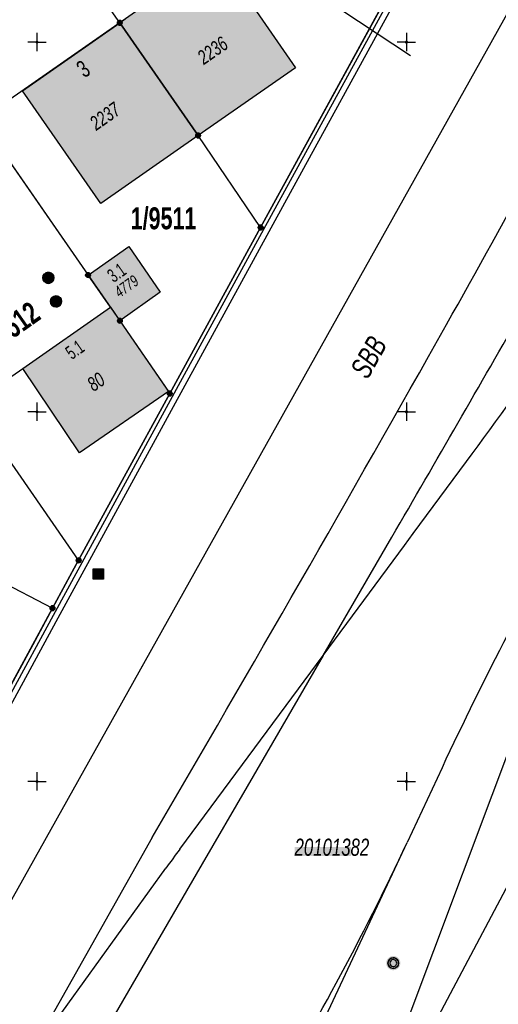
# Model space of a CAD drawing. Header units: metres. Extents: x 2695560 to 2696939, y 1260529 to 1262050.
# Tile 97 of 256: x 2696200 to 2696232, y 1260685 to 1260751. Entities that reach past the tile are written whole.
import ezdxf

# ---------------------------------------------------------------- set-up
doc = ezdxf.new("R2010")
doc.units = ezdxf.units.M
doc.linetypes.add('AUSGEZOGEN', pattern=[0])
for name, color, linetype in [('XR$1$AV_Flächen (EO)', 7, 'AUSGEZOGEN'), ('XR$1$AV_Gebäudeflächen (BB)', 7, 'AUSGEZOGEN'), ('XR$1$AV_Grenzpunkte', 7, 'AUSGEZOGEN'), ('XR$1$AV_Grundstück-Nr.', 7, 'AUSGEZOGEN'), ('XR$1$AV_Haus-Nr.', 7, 'AUSGEZOGEN'), ('XR$1$AV_Koordinatennetzpunkte', 7, 'AUSGEZOGEN'), ('XR$1$AV_Lagefixpunkt-Nr.', 7, 'AUSGEZOGEN'), ('XR$1$AV_Lagefixpunkte', 7, 'AUSGEZOGEN'), ('XR$1$AV_Linien (BB)', 7, 'AUSGEZOGEN'), ('XR$1$AV_Linien (EO)', 7, 'AUSGEZOGEN'), ('XR$1$AV_Objektnamen (EO)', 7, 'AUSGEZOGEN'), ('XR$1$AV_Versicherung-Nr.', 7, 'AUSGEZOGEN'), ('XR$1$AW_LK_Schachtdeckel', 24, 'AUSGEZOGEN'), ('XR$1$Liegenschaftsgrenzen', 7, 'AUSGEZOGEN'), ('XR$1$PFAV', 255, 'AUSGEZOGEN'), ('XR$1$PFAW', 255, 'AUSGEZOGEN'), ('XR$1$PFWFM', 255, 'AUSGEZOGEN'), ('XR$1$RP_Abstandslinie', 7, 'AUSGEZOGEN'), ('XR$1$TV_LK_KNOTEN', 92, 'AUSGEZOGEN')]:
    doc.layers.add(name, color=color, linetype=linetype)
doc.styles.add('ARIAL', font='arial.ttf')

# ---------------------------------------------------------------- blocks, each defined once
blk = doc.blocks.new('COMPLEXOBJECT_246')
at = {"layer": 'XR$1$AV_Linien (BB)', "color": 7, "linetype": 'AUSGEZOGEN', "transparency": 33554687}
blk.add_arc((5965.524, 11088.434), 389.689, 299.03642, 308.07245, dxfattribs=at)
blk = doc.blocks.new('COMPLEXOBJECT_983')
at = {"layer": 'XR$1$AV_Linien (EO)', "color": 7, "linetype": 'AUSGEZOGEN', "transparency": 33554687}
for p, q in [((6241.359, 10746.914), (6242.087, 10748.239)), ((6219.363, 10708.518), (6224.011, 10716.517))]:
    blk.add_line(p, q, dxfattribs=at)
for centre, radius, start, end in [((4296.164, 11789.161), 2206.907, 332.346647, 332.482942), ((4935.727, 11456.684), 1486.092, 331.528812, 332.256579), ((4932.647, 11474.509), 1497.372, 330.270419, 330.927569), ((3624.826, 12228.393), 3006.914, 329.814585, 330.154247)]:
    blk.add_arc(centre, radius, start, end, dxfattribs=at)
blk = doc.blocks.new('COMPLEXOBJECT_985')
at = {"layer": 'XR$1$AV_Linien (EO)', "color": 7, "linetype": 'AUSGEZOGEN', "transparency": 33554687}
for points in [[(6241.444, 10738.998), (6255.588, 10759.563), (6257.985, 10763.049), (6259.669, 10765.497)], [(6219.363, 10708.518), (6224.866, 10715.955), (6225.458, 10716.754), (6229.057, 10721.623)]]:
    blk.add_lwpolyline(points, dxfattribs=at)
blk.add_arc((5717.531, 11099.404), 635.906, 323.552785, 325.475488, dxfattribs=at)
blk = doc.blocks.new('COMPLEXOBJECT_999')
at = {"layer": 'XR$1$AV_Linien (EO)', "color": 7, "linetype": 'AUSGEZOGEN', "transparency": 33554687}
for p, q in [((6242.767, 10730.997), (6231.866, 10709.961)), ((6227.41, 10700.923), (6225.045, 10695.869))]:
    blk.add_line(p, q, dxfattribs=at)
blk.add_arc((6452.894, 10595.37), 248.967, 152.59576, 154.91493, dxfattribs=at)
blk = doc.blocks.new('COMPLEXOBJECT_1007')
at = {"layer": 'XR$1$AV_Linien (EO)', "color": 7, "linetype": 'AUSGEZOGEN', "transparency": 33554687}
for p, q in [((6209.667, 10695.415), (6219.363, 10708.518)), ((6199.135, 10680.837), (6208.715, 10694.128))]:
    blk.add_line(p, q, dxfattribs=at)
blk.add_arc((6443.036, 10521.795), 290.87, 143.35182, 143.66716, dxfattribs=at)
blk = doc.blocks.new('COMPLEXOBJECT_1017')
at = {"layer": 'XR$1$AV_Linien (EO)', "color": 7, "linetype": 'AUSGEZOGEN', "transparency": 33554687}
blk.add_line((6207.803, 10696.212), (6199.135, 10680.837), dxfattribs=at)
for centre, radius, start, end in [((5039.851, 11397.198), 1361.977, 330.711147, 331.776498), ((4036.286, 11966.007), 2515.525, 329.68303, 330.594107)]:
    blk.add_arc(centre, radius, start, end, dxfattribs=at)
blk = doc.blocks.new('COMPLEXOBJECT_1112')
at = {"layer": 'XR$1$AV_Linien (EO)', "color": 7, "linetype": 'AUSGEZOGEN', "transparency": 33554687}
blk.add_line((6202.712, 10648.162), (6225.045, 10695.869), dxfattribs=at)
blk.add_arc((6564.96, 10478.588), 399.974, 154.91494, 157.51033, dxfattribs=at)
blk = doc.blocks.new('COMPLEXOBJECT_1116')
at = {"layer": 'XR$1$AV_Linien (EO)', "color": 7, "linetype": 'AUSGEZOGEN', "transparency": 33554687}
blk.add_lwpolyline([(6219.363, 10708.518), (6214.215, 10699.658), (6211.173, 10694.424), (6196.7, 10669.517), (6181.672, 10643.553)], dxfattribs=at)
blk = doc.blocks.new('COMPLEXOBJECT_1119')
at = {"layer": 'XR$1$AV_Linien (EO)', "color": 7, "linetype": 'AUSGEZOGEN', "transparency": 33554687}
blk.add_line((6212.863, 10673.997), (6194.874, 10645.443), dxfattribs=at)
for centre, radius, start, end in [((6057.467, 10774.318), 185.032, 331.61443, 334.91395), ((6088.832, 10757.344), 149.367, 327.7791, 331.62324), ((6085.596, 10756.737), 151.798, 326.97112, 328.62429), ((6830.763, 10244.921), 751.514, 147.794784, 148.7149)]:
    blk.add_arc(centre, radius, start, end, dxfattribs=at)
blk = doc.blocks.new('BWAV1')
at = {"layer": 'XR$1$PFAV', "transparency": 33554687}
blk.add_hatch(color=7, dxfattribs=at).paths.add_polyline_path([(0.67, 0), (0.656, 0.135), (0.616, 0.264), (0.55, 0.383), (0.462, 0.486), (0.354, 0.569), (0.233, 0.628), (0.101, 0.662), (-0.034, 0.669), (-0.168, 0.649), (-0.295, 0.602), (-0.41, 0.53), (-0.508, 0.436), (-0.586, 0.325), (-0.639, 0.201), (-0.667, 0.068), (-0.667, -0.068), (-0.639, -0.201), (-0.586, -0.325), (-0.508, -0.436), (-0.41, -0.53), (-0.295, -0.602), (-0.168, -0.649), (-0.034, -0.669), (0.101, -0.662), (0.233, -0.628), (0.354, -0.569), (0.462, -0.486), (0.55, -0.383), (0.616, -0.264), (0.656, -0.135)])
at = {"color": 7, "transparency": 33554687}
for radius, start, end in [(0.5, 91.19481, 268.80519), (0.326, 91.19481, 268.80519), (0.5, 268.80519, 91.19481), (0.326, 268.80519, 91.19481)]:
    blk.add_arc((0, 0), radius, start, end, dxfattribs=at)
at = {"layer": 'XR$1$PFAV', "transparency": 33554687}
blk.add_circle((0, 0), 0.5, dxfattribs=at)
blk = doc.blocks.new('BAV15')
at = {"layer": 'XR$1$PFAV', "transparency": 33554687}
blk.add_hatch(color=7, dxfattribs=at).paths.add_polyline_path([(0.5, 0), (0.49, 0.1), (0.46, 0.2), (0.41, 0.29), (0.34, 0.36), (0.26, 0.42), (0.17, 0.47), (0.08, 0.49), (-0.03, 0.5), (-0.13, 0.48), (-0.22, 0.45), (-0.31, 0.4), (-0.38, 0.33), (-0.44, 0.24), (-0.48, 0.15), (-0.5, 0.05), (-0.5, -0.05), (-0.48, -0.15), (-0.44, -0.24), (-0.38, -0.33), (-0.31, -0.4), (-0.22, -0.45), (-0.13, -0.48), (-0.03, -0.5), (0.08, -0.49), (0.17, -0.47), (0.26, -0.42), (0.34, -0.36), (0.41, -0.29), (0.46, -0.2), (0.49, -0.1)])
at = {"color": 7, "transparency": 33554687}
for start, end in [(90, 270), (270, 90)]:
    blk.add_arc((0, 0), 0.5, start, end, dxfattribs=at)
at = {"layer": 'XR$1$PFAV', "transparency": 33554687}
blk.add_circle((0, 0), 0.5, dxfattribs=at)
blk = doc.blocks.new('BAV2041')
at = {"color": 7, "transparency": 33554687}
for p, q in [((-0.05, 0), (-0.5, 0)), ((0, 0.5), (0, 0.05)), ((0.05, 0), (0.5, 0)), ((0, -0.05), (0, -0.5))]:
    blk.add_line(p, q, dxfattribs=at)
blk.add_circle((0, 0), 0.05, dxfattribs=at)
for start, end in [(90, 270), (270, 90)]:
    blk.add_arc((0, 0), 0.05, start, end, dxfattribs=at)
blk = doc.blocks.new('BAW2082')
at = {"layer": 'XR$1$PFAW', "transparency": 33554687}
blk.add_hatch(color=7, dxfattribs=at).paths.add_polyline_path([(0.509, -0.003), (0.499, 0.098), (0.469, 0.194), (0.42, 0.283), (0.354, 0.359), (0.274, 0.421), (0.183, 0.466), (0.085, 0.491), (-0.016, 0.496), (-0.116, 0.481), (-0.211, 0.446), (-0.297, 0.392), (-0.37, 0.323), (-0.428, 0.24), (-0.468, 0.147), (-0.488, 0.047), (-0.488, -0.054), (-0.468, -0.153), (-0.428, -0.246), (-0.37, -0.329), (-0.297, -0.398), (-0.211, -0.452), (-0.116, -0.487), (-0.016, -0.502), (0.085, -0.497), (0.183, -0.472), (0.274, -0.427), (0.354, -0.366), (0.42, -0.289), (0.469, -0.2), (0.499, -0.104)])
at = {"transparency": 33554687}
for start, end in [(91.19481, 268.80519), (268.80519, 91.19481)]:
    blk.add_arc((0.01, 0), 0.5, start, end, dxfattribs=at)
at = {"layer": 'XR$1$PFAW', "transparency": 33554687}
blk.add_circle((0.009, -0.003), 0.5, dxfattribs=at)
blk = doc.blocks.new('BTV1')
at = {"layer": 'XR$1$PFWFM', "transparency": 33554687}
blk.add_hatch(color=7, dxfattribs=at).paths.add_polyline_path([(-0.5, 0.5), (-0.5, -0.5), (0.5, -0.5), (0.5, 0.5)])
at = {"color": 92, "transparency": 33554687}
for p, q in [((-0.219, 0.321), (-0.219, -0.298)), ((-0.208, -0.05), (0.23, 0.31)), ((-0.159, 0.001), (0.192, -0.283))]:
    blk.add_line(p, q, dxfattribs=at)
blk.add_polyline3d([(-0.5, 0.5, 0.993), (0.5, 0.5, 0.993), (0.5, -0.5, 0.993), (-0.5, -0.5, 0.993)], close=True, dxfattribs=at)

msp = doc.modelspace()

# ---------------------------------------------------------------- hatches: boundary and pattern name
at = {"transparency": 33554687}
msp.add_hatch(color=7, dxfattribs=at).paths.add_polyline_path([(2696218.399, 1260695.365), (2696218.399, 1260694.762), (2696222.208, 1260694.762), (2696222.208, 1260695.365)])
at = {"layer": 'XR$1$AV_Gebäudeflächen (BB)', "true_color": 0xd2d2d2, "transparency": 33554687}
for points in [[(2696206.57, 1260751.11), (2696211.87, 1260743.49), (2696218.459, 1260748.075), (2696213.175, 1260755.717), (2696206.946, 1260751.372)], [(2696211.87, 1260743.49), (2696206.57, 1260751.11), (2696199.996, 1260746.522), (2696205.28, 1260738.892)], [(2696205.94, 1260731.878), (2696206.58, 1260730.96), (2696209.311, 1260732.896), (2696207.176, 1260735.978), (2696204.425, 1260734.05)], [(2696206.58, 1260730.96), (2696205.94, 1260731.878), (2696200.006, 1260727.739), (2696203.836, 1260722.034), (2696209.867, 1260726.185)]]:
    msp.add_hatch(color=254, dxfattribs=at).paths.add_polyline_path(points)

# ---------------------------------------------------------------- linework, layer by layer
at = {"layer": 'XR$1$AV_Flächen (EO)', "color": 7, "linetype": 'AUSGEZOGEN', "transparency": 33554687}
for points in [[(2696239.168, 1260779.463), (2696238.503, 1260778.204), (2696238.37, 1260777.96), (2696225.669, 1260754.727), (2696216.102, 1260737.27), (2696209.956, 1260726.042), (2696203.788, 1260714.761), (2696202.022, 1260711.525), (2696200.845, 1260709.348), (2696196.509, 1260701.369), (2696191.042, 1260691.217), (2696185.613, 1260681.129), (2696180.184, 1260670.958), (2696178.113, 1260667.058), (2696173.969, 1260659.259), (2696170.231, 1260652.217), (2696170.468, 1260652.091), (2696169.962, 1260651.137), (2696167.509, 1260646.479)], [(2696167.837, 1260646.307), (2696170.289, 1260650.963), (2696177.789, 1260665.089), (2696181.546, 1260672.162), (2696187.202, 1260682.732), (2696192.869, 1260693.297), (2696196.672, 1260700.333), (2696202.402, 1260710.879), (2696210.061, 1260724.914), (2696217.738, 1260738.947), (2696225.427, 1260752.992), (2696227.365, 1260756.496), (2696235.041, 1260770.55), (2696238.846, 1260777.567), (2696238.533, 1260777.737), (2696238.585, 1260777.832), (2696238.724, 1260778.087), (2696239.376, 1260779.322), (2696239.168, 1260779.463)]]:
    msp.add_lwpolyline(points, dxfattribs=at)
at = {"layer": 'XR$1$AV_Linien (BB)', "color": 7, "linetype": 'AUSGEZOGEN', "transparency": 33554687}
for p, q in [((2696206.57, 1260751.11), (2696206.946, 1260751.372)), ((2696206.57, 1260751.11), (2696211.87, 1260743.49)), ((2696194.6, 1260748.21), (2696204.425, 1260734.05)), ((2696205.94, 1260731.878), (2696204.425, 1260734.05)), ((2696200.006, 1260727.739), (2696205.94, 1260731.878)), ((2696205.94, 1260731.878), (2696206.58, 1260730.96)), ((2696196.493, 1260725.289), (2696200.006, 1260727.739))]:
    msp.add_line(p, q, dxfattribs=at)
for points in [[(2696213.175, 1260755.717), (2696218.459, 1260748.075), (2696211.87, 1260743.49)], [(2696225.669, 1260754.727), (2696216.102, 1260737.27), (2696209.956, 1260726.042), (2696203.788, 1260714.761), (2696202.022, 1260711.525), (2696196.509, 1260701.369), (2696191.042, 1260691.217), (2696185.613, 1260681.129), (2696180.184, 1260670.958), (2696173.969, 1260659.259), (2696170.231, 1260652.217), (2696167.272, 1260646.602)], [(2696211.87, 1260743.49), (2696205.28, 1260738.892), (2696199.996, 1260746.522), (2696206.57, 1260751.11)], [(2696204.425, 1260734.05), (2696207.176, 1260735.978), (2696209.311, 1260732.896), (2696206.58, 1260730.96)], [(2696206.58, 1260730.96), (2696209.867, 1260726.185), (2696203.836, 1260722.034), (2696200.006, 1260727.739)]]:
    msp.add_lwpolyline(points, dxfattribs=at)
at = {"layer": 'XR$1$AV_Linien (EO)', "color": 7, "linetype": 'AUSGEZOGEN', "transparency": 33554687}
for q in [(2696243.737, 1260730.807), (2696250.942, 1260726.99)]:
    msp.add_line((2696221.386, 1260671.193), q, dxfattribs=at)
for points in [[(2696170.468, 1260652.091), (2696177.466, 1260665.27), (2696181.219, 1260672.335), (2696186.878, 1260682.91), (2696191.268, 1260691.095), (2696192.544, 1260693.473), (2696196.345, 1260700.506), (2696202.076, 1260711.054), (2696209.736, 1260725.092), (2696216.321, 1260737.15), (2696225.893, 1260754.616), (2696238.533, 1260777.737)], [(2696245.783, 1260775.017), (2696243.699, 1260771.253), (2696172.418, 1260643.913)]]:
    msp.add_lwpolyline(points, dxfattribs=at)
at = {"layer": 'XR$1$Liegenschaftsgrenzen', "color": 7, "linetype": 'AUSGEZOGEN', "transparency": 33554687}
for p, q in [((2696216.102, 1260737.27), (2696225.669, 1260754.727)), ((2696209.956, 1260726.042), (2696216.102, 1260737.27)), ((2696171.49, 1260727.28), (2696202.022, 1260711.525)), ((2696203.788, 1260714.761), (2696209.956, 1260726.042)), ((2696202.022, 1260711.525), (2696203.788, 1260714.761)), ((2696196.509, 1260701.369), (2696202.022, 1260711.525))]:
    msp.add_line(p, q, dxfattribs=at)
for points in [[(2696216.102, 1260737.27), (2696211.87, 1260743.49), (2696206.57, 1260751.11), (2696204.02, 1260754.77)], [(2696194.6, 1260748.21), (2696204.425, 1260734.05), (2696206.58, 1260730.96), (2696209.956, 1260726.042)], [(2696203.788, 1260714.761), (2696193.02, 1260730.31), (2696187.72, 1260737.93), (2696185.17, 1260741.59)]]:
    msp.add_lwpolyline(points, dxfattribs=at)
at = {"layer": 'XR$1$RP_Abstandslinie', "color": 7, "linetype": 'AUSGEZOGEN', "transparency": 33554687}
msp.add_lwpolyline([(2696226.25, 1260748.88), (2696214.49, 1260756.66), (2696178.89, 1260731.83), (2696141.823, 1260659.901)], dxfattribs=at)

# ---------------------------------------------------------------- block references
at = {"layer": 'XR$1$AV_Grenzpunkte', "color": 7, "linetype": 'AUSGEZOGEN', "lineweight": -3, "transparency": 33554687, "xscale": 0.3249999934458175, "yscale": 0.3249999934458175}
for p in [(2696206.57, 1260751.11), (2696211.87, 1260743.49), (2696216.102, 1260737.27), (2696204.425, 1260734.05), (2696206.58, 1260730.96), (2696209.956, 1260726.042), (2696203.788, 1260714.761), (2696202.022, 1260711.525)]:
    msp.add_blockref('BAV15', p, dxfattribs=at)
at = {"layer": 'XR$1$AV_Koordinatennetzpunkte', "color": 7, "linetype": 'AUSGEZOGEN', "lineweight": -3, "transparency": 33554687, "xscale": 1.25, "yscale": 1.25}
for p in [(2696200.97, 1260749.81), (2696225.97, 1260749.81), (2696200.97, 1260724.81), (2696225.97, 1260724.81), (2696200.97, 1260699.81), (2696225.97, 1260699.81)]:
    msp.add_blockref('BAV2041', p, dxfattribs=at)
at = {"layer": 'XR$1$AV_Lagefixpunkte', "color": 7, "linetype": 'AUSGEZOGEN', "lineweight": -3, "transparency": 33554687, "xscale": 0.7199999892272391, "yscale": 0.7199999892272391}
msp.add_blockref('BWAV1', (2696225.08, 1260687.52, -1000), dxfattribs=at)
at = {"layer": 'XR$1$AV_Linien (BB)', "color": 7, "linetype": 'AUSGEZOGEN', "lineweight": -3, "transparency": 33554687}
msp.add_blockref('COMPLEXOBJECT_246', (2690000.97, 1249999.81), dxfattribs=at)
at = {"layer": 'XR$1$AV_Linien (EO)', "color": 7, "linetype": 'AUSGEZOGEN', "lineweight": -3, "transparency": 33554687}
for name in ['COMPLEXOBJECT_1017', 'COMPLEXOBJECT_983', 'COMPLEXOBJECT_985', 'COMPLEXOBJECT_999', 'COMPLEXOBJECT_1116', 'COMPLEXOBJECT_1007', 'COMPLEXOBJECT_1119', 'COMPLEXOBJECT_1112']:
    msp.add_blockref(name, (2690000.97, 1249999.81), dxfattribs=at)
at = {"layer": 'XR$1$AW_LK_Schachtdeckel', "color": 24, "linetype": 'AUSGEZOGEN', "lineweight": -3, "transparency": 33554687, "xscale": 0.7499999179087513, "yscale": 0.7499999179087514, "rotation": 192.7954101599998}
msp.add_blockref('BAW2082', (2696201.749, 1260733.866), dxfattribs=at)
at = {"layer": 'XR$1$AW_LK_Schachtdeckel', "color": 24, "linetype": 'AUSGEZOGEN', "lineweight": -3, "transparency": 33554687, "xscale": 0.7499999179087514, "yscale": 0.7499999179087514}
msp.add_blockref('BAW2082', (2696202.255, 1260732.267), dxfattribs=at)
at = {"layer": 'XR$1$TV_LK_KNOTEN', "color": 92, "linetype": 'AUSGEZOGEN', "lineweight": -3, "transparency": 33554687, "xscale": 0.7000000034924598, "yscale": 0.7000000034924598}
msp.add_blockref('BTV1', (2696205.121, 1260713.838), dxfattribs=at)

# ---------------------------------------------------------------- texts
at = {"layer": 'XR$1$AV_Grundstück-Nr.', "color": 7, "transparency": 33554687, "insert": (2696209.535, 1260737.869), "char_height": 1.48491, "width": 4.96465, "attachment_point": 5, "style": 'ARIAL'}
msp.add_mtext('\\A1;{\\fArial|i0|b1;\\H1.484908;\\W0.700000;\\C7;1/9511}\\P', dxfattribs=at)
at = {"layer": 'XR$1$AV_Grundstück-Nr.', "color": 7, "transparency": 33554687, "insert": (2696199.093, 1260730.436), "char_height": 1.48491, "width": 4.97324, "attachment_point": 5, "rotation": 35.2062, "style": 'ARIAL'}
msp.add_mtext('\\A1;{\\fArial|i0|b1;\\H1.484908;\\W0.700000;\\C7;1/9512}\\P', dxfattribs=at)
at = {"layer": 'XR$1$AV_Haus-Nr.', "color": 7, "transparency": 33554687, "attachment_point": 2, "style": 'ARIAL'}
for s, insert, char_height, width, rotation in [('\\W0.68;3', (2696203.764, 1260748.477), 1.1621, 1.02516, 34.911), ('\\W0.64;3.1', (2696206.092, 1260734.597), 0.9297, 1.5135, 35.0226), ('\\W0.64;5.1', (2696203.264, 1260729.39), 0.9297, 1.5135, 34.8957)]:
    msp.add_mtext(s, dxfattribs=dict(at, insert=insert, char_height=char_height, width=width, rotation=rotation))
at = {"layer": 'XR$1$AV_Lagefixpunkt-Nr.', "color": 7, "transparency": 33554687, "insert": (2696218.399, 1260694.762), "char_height": 1.1621, "width": 5.49745, "attachment_point": 7, "style": 'ARIAL'}
msp.add_mtext('\\A1;{\\fArial|i1|b0;\\H1.162102;\\W0.700000;\\C7;20101382}\\P', dxfattribs=at)
at = {"layer": 'XR$1$AV_Objektnamen (EO)', "color": 7, "transparency": 33554687, "insert": (2696223.42, 1260728.5), "char_height": 1.42035, "width": 3.27959, "attachment_point": 5, "rotation": 60.5952, "style": 'ARIAL'}
msp.add_mtext('\\A1;{\\fArial|i1|b0;\\H1.420348;\\W0.700000;\\C7;SBB}\\P', dxfattribs=at)
at = {"layer": 'XR$1$AV_Versicherung-Nr.', "color": 7, "transparency": 33554687, "attachment_point": 5, "style": 'ARIAL'}
for s, insert, char_height, width, rotation in [('\\A1;{\\fArial|i1|b0;\\H0.968418;\\W0.700000;\\C7;2236}\\P', (2696212.856, 1260749.242), 0.96842, 2.46457, 34.8327), ('\\A1;{\\fArial|i1|b0;\\H0.968418;\\W0.700000;\\C7;2237}\\P', (2696205.575, 1260744.79), 0.96842, 2.46457, 34.9047), ('\\A1;{\\fArial|i1|b0;\\H0.774736;\\W0.700000;\\C7;4779}\\P', (2696207.025, 1260733.289), 0.77474, 1.97166, 35.3331), ('\\A1;{\\fArial|i1|b0;\\H0.968418;\\W0.700000;\\C7;80}\\P', (2696204.967, 1260726.827), 0.96842, 1.40091, 34.5384)]:
    msp.add_mtext(s, dxfattribs=dict(at, insert=insert, char_height=char_height, width=width, rotation=rotation))

doc.saveas('drawing.dxf')
